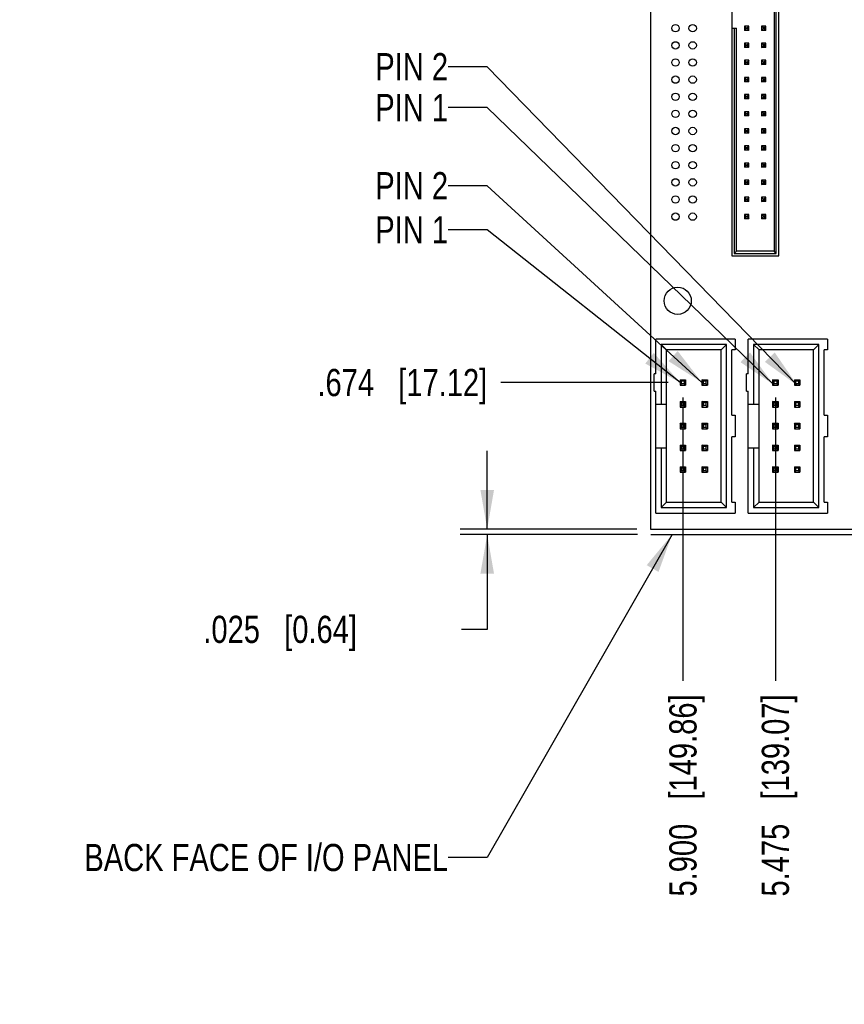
# Model space of a CAD drawing. Header units: inches. Extents: x -4.5 to 34, y 0 to 22.
# Tile 11 of 41: x 7.1 to 10.9, y 10 to 14.5. Entities that reach past the tile are written whole.
import ezdxf

# ---------------------------------------------------------------- set-up
doc = ezdxf.new("R2010")
doc.units = ezdxf.units.IN
doc.header["$LTSCALE"] = 1.87
doc.header["$MEASUREMENT"] = 0
doc.layers.get('0').update_dxf_attribs({"linetype": 'CONTINUOUS'})
doc.layers.add('DETAIL', color=7, linetype='CONTINUOUS')
doc.layers.add('DIMENSIONS', color=7, linetype='CONTINUOUS')
doc.styles.get("Standard").update_dxf_attribs({"font": 'txt', "width": 0.8})
doc.dimstyles.new('DIMSTYLE_1', dxfattribs={"dimtxt": 0.125, "dimasz": 0.18, "dimexe": 0.125, "dimexo": 0.0625, "dimgap": 0.0625, "dimtad": 0, "dimtih": 1, "dimtoh": 1, "dimdec": 3, "dimzin": 4, "dimdsep": 46, "dimtxsty": 'STANDARD', "dimblk": '_FILLED', "dimblk1": '_FILLED', "dimblk2": '_FILLED', "dimcen": 0.09, "dimadec": 0, "dimazin": 0, "dimtp": 0.01, "dimtm": 0.01, "dimtfac": 1, "dimtdec": 3, "dimtofl": 0, "dimtmove": 0, "dimatfit": 3, "dimldrblk": '_FILLED', "dimfxl": 1, "dimtolj": 1, "dimtzin": 4, "dimarcsym": 0})
doc.dimstyles.new('DIMSTYLE_2', dxfattribs={"dimtxt": 0.125, "dimasz": 0.18, "dimexe": 0.125, "dimexo": 0.0625, "dimgap": 0.09, "dimtad": 0, "dimtih": 1, "dimtoh": 1, "dimdec": 3, "dimzin": 4, "dimdsep": 46, "dimtxsty": 'STANDARD', "dimblk": '_FILLED', "dimblk1": '_FILLED', "dimblk2": '_FILLED', "dimcen": 0.09, "dimadec": 0, "dimazin": 0, "dimtp": 0.01, "dimtm": 0.01, "dimtfac": 1, "dimtdec": 3, "dimtofl": 0, "dimtmove": 0, "dimatfit": 3, "dimldrblk": '_FILLED', "dimfxl": 1, "dimtolj": 1, "dimtzin": 4, "dimarcsym": 0})
doc.dimstyles.get("Standard").update_dxf_attribs({"dimtxt": 0.125, "dimasz": 0.18, "dimexe": 0.125, "dimexo": 0.0625, "dimgap": 0.09, "dimtad": 0, "dimtih": 1, "dimtoh": 1, "dimdec": 3, "dimzin": 4, "dimdsep": 46, "dimtxsty": 'STANDARD', "dimblk": '_FILLED', "dimblk1": '_FILLED', "dimblk2": '_FILLED', "dimcen": 0.09, "dimadec": 0, "dimazin": 0, "dimtol": 1, "dimtp": 0.01, "dimtm": 0.01, "dimtfac": 1, "dimtdec": 3, "dimtofl": 0, "dimtmove": 0, "dimatfit": 3, "dimldrblk": '_FILLED', "dimfxl": 1, "dimtolj": 1, "dimtzin": 4, "dimarcsym": 0})

# ---------------------------------------------------------------- blocks, each defined once
blk = doc.blocks.new('_FILLED')
at = {"color": 0, "linetype": 'BYBLOCK'}
blk.add_solid([(0, 0), (-1, 0.174), (-1, -0.174)], dxfattribs=at)
blk = doc.blocks.new('*D0')
at = {"layer": 'DIMENSIONS', "color": 2, "linetype": 'CONTINUOUS'}
for p, q in [((9.2678, 12.165), (9.2678, 12.525)), ((9.9553, 12.165), (9.1428, 12.165)), ((9.9581, 12.1398), (9.1428, 12.1398)), ((9.2678, 12.1398), (9.2678, 11.7039)), ((9.2678, 11.7039), (9.1503, 11.7039))]:
    blk.add_line(p, q, dxfattribs=at)
at = {"layer": 'DIMENSIONS', "color": 2, "linetype": 'CONTINUOUS', "xscale": 0.18, "yscale": 0.18, "zscale": 0.18}
for p, rotation in [((9.2678, 12.165), 270), ((9.2678, 12.1398), 90)]:
    blk.add_blockref('_FILLED', p, dxfattribs=dict(at, rotation=rotation))
at = {"layer": 'DIMENSIONS', "color": 2, "linetype": 'CONTINUOUS', "insert": (7.9628, 11.7664), "char_height": 0.125, "width": 1.125, "attachment_point": 1, "line_spacing_factor": 0.9}
blk.add_mtext('.025{\\Ftxt.shx;\\W1.000000;\\H0.125000; }[0.64]', dxfattribs=at)
blk = doc.blocks.new('*D6')
at = {"layer": 'DIMENSIONS', "color": 2, "linetype": 'CONTINUOUS'}
blk.add_line((10.3961, 15.4919), (9.3303, 15.4919), dxfattribs=at)
at = {"layer": 'DIMENSIONS', "color": 2, "linetype": 'CONTINUOUS', "insert": (9.2678, 15.5544), "char_height": 0.125, "width": 1.225, "attachment_point": 3, "line_spacing_factor": 0.9}
blk.add_mtext('3.327{\\Ftxt.shx;\\W1.000000;\\H0.125000; }[84.5]', dxfattribs=at)
blk = doc.blocks.new('*D10')
at = {"layer": 'DIMENSIONS', "color": 2, "linetype": 'CONTINUOUS'}
blk.add_line((10.5926, 12.7703), (10.5926, 11.4672), dxfattribs=at)
at = {"layer": 'DIMENSIONS', "color": 2, "linetype": 'CONTINUOUS', "insert": (10.5301, 11.4047), "char_height": 0.125, "width": 1.425, "attachment_point": 3, "rotation": 90, "line_spacing_factor": 0.9}
blk.add_mtext('5.475{\\Ftxt.shx;\\W1.000000;\\H0.125000; }[139.07]', dxfattribs=at)
blk = doc.blocks.new('*D11')
at = {"layer": 'DIMENSIONS', "color": 2, "linetype": 'CONTINUOUS'}
blk.add_line((10.1676, 12.7703), (10.1676, 11.4672), dxfattribs=at)
at = {"layer": 'DIMENSIONS', "color": 2, "linetype": 'CONTINUOUS', "insert": (10.1051, 11.4047), "char_height": 0.125, "width": 1.425, "attachment_point": 3, "rotation": 90, "line_spacing_factor": 0.9}
blk.add_mtext('5.900{\\Ftxt.shx;\\W1.000000;\\H0.125000; }[149.86]', dxfattribs=at)
blk = doc.blocks.new('*D13')
at = {"layer": 'DIMENSIONS', "color": 2, "linetype": 'CONTINUOUS'}
blk.add_line((10.0991, 12.8388), (9.3303, 12.8388), dxfattribs=at)
at = {"layer": 'DIMENSIONS', "color": 2, "linetype": 'CONTINUOUS', "insert": (9.2678, 12.9013), "char_height": 0.125, "width": 1.225, "attachment_point": 3, "line_spacing_factor": 0.9}
blk.add_mtext('.674{\\Ftxt.shx;\\W1.000000;\\H0.125000; }[17.12]', dxfattribs=at)

msp = doc.modelspace()

# ---------------------------------------------------------------- linework, layer by layer
at = {"color": 7, "linetype": 'CONTINUOUS'}
for p, q in [((10.0178, 16.215), (10.0178, 12.165)), ((10.3917, 15.673), (10.3917, 13.421)), ((10.6082, 13.421), (10.6082, 15.673)), ((10.5866, 15.6513), (10.5866, 13.4426)), ((10.5964, 13.4328), (10.5964, 15.6611)), ((10.3917, 14.4682), (10.4134, 14.4682)), ((10.4035, 14.4682), (10.4035, 13.4328)), ((10.4134, 13.4426), (10.4134, 14.4682)), ((10.4508, 14.4781), (10.4508, 14.4584)), ((10.4704, 14.4781), (10.4508, 14.4781)), ((10.4508, 14.4781), (10.4586, 14.4702)), ((10.4586, 14.4663), (10.4508, 14.4584)), ((10.4704, 14.4584), (10.4508, 14.4584)), ((10.4586, 14.4663), (10.4586, 14.4702)), ((10.4586, 14.4702), (10.4626, 14.4702)), ((10.4626, 14.4663), (10.4586, 14.4663)), ((10.4704, 14.4781), (10.4626, 14.4702)), ((10.4626, 14.4702), (10.4626, 14.4663)), ((10.4626, 14.4663), (10.4704, 14.4584)), ((10.4704, 14.4584), (10.4704, 14.4781)), ((10.5295, 14.4781), (10.5295, 14.4584)), ((10.5492, 14.4781), (10.5295, 14.4781)), ((10.5374, 14.4702), (10.5295, 14.4781)), ((10.5295, 14.4584), (10.5374, 14.4663)), ((10.5492, 14.4584), (10.5295, 14.4584)), ((10.5374, 14.4663), (10.5374, 14.4702)), ((10.5374, 14.4702), (10.5413, 14.4702)), ((10.5413, 14.4663), (10.5374, 14.4663)), ((10.5413, 14.4702), (10.5492, 14.4781)), ((10.5413, 14.4702), (10.5413, 14.4663)), ((10.5492, 14.4584), (10.5413, 14.4663)), ((10.5492, 14.4584), (10.5492, 14.4781)), ((10.4508, 14.3993), (10.4508, 14.3796)), ((10.4704, 14.3993), (10.4508, 14.3993)), ((10.4508, 14.3993), (10.4586, 14.3915)), ((10.4704, 14.3993), (10.4626, 14.3915)), ((10.4704, 14.3796), (10.4704, 14.3993)), ((10.5295, 14.3993), (10.5295, 14.3796)), ((10.5492, 14.3993), (10.5295, 14.3993)), ((10.5374, 14.3915), (10.5295, 14.3993)), ((10.5413, 14.3915), (10.5492, 14.3993)), ((10.5492, 14.3796), (10.5492, 14.3993)), ((10.4586, 14.3875), (10.4508, 14.3796)), ((10.4704, 14.3796), (10.4508, 14.3796)), ((10.4586, 14.3875), (10.4586, 14.3915)), ((10.4586, 14.3915), (10.4626, 14.3915)), ((10.4626, 14.3875), (10.4586, 14.3875)), ((10.4626, 14.3915), (10.4626, 14.3875)), ((10.4626, 14.3875), (10.4704, 14.3796)), ((10.5295, 14.3796), (10.5374, 14.3875)), ((10.5492, 14.3796), (10.5295, 14.3796)), ((10.5374, 14.3875), (10.5374, 14.3915)), ((10.5374, 14.3915), (10.5413, 14.3915)), ((10.5413, 14.3875), (10.5374, 14.3875)), ((10.5413, 14.3915), (10.5413, 14.3875)), ((10.5492, 14.3796), (10.5413, 14.3875)), ((10.4508, 14.3206), (10.4508, 14.3009)), ((10.4704, 14.3206), (10.4508, 14.3206)), ((10.4508, 14.3206), (10.4586, 14.3127)), ((10.4586, 14.3088), (10.4508, 14.3009)), ((10.4586, 14.3088), (10.4586, 14.3127)), ((10.4586, 14.3127), (10.4626, 14.3127)), ((10.4626, 14.3088), (10.4586, 14.3088)), ((10.4704, 14.3206), (10.4626, 14.3127)), ((10.4626, 14.3127), (10.4626, 14.3088)), ((10.4626, 14.3088), (10.4704, 14.3009)), ((10.4704, 14.3009), (10.4704, 14.3206)), ((10.5295, 14.3206), (10.5295, 14.3009)), ((10.5492, 14.3206), (10.5295, 14.3206)), ((10.5374, 14.3127), (10.5295, 14.3206)), ((10.5295, 14.3009), (10.5374, 14.3088)), ((10.5374, 14.3088), (10.5374, 14.3127)), ((10.5374, 14.3127), (10.5413, 14.3127)), ((10.5413, 14.3088), (10.5374, 14.3088)), ((10.5413, 14.3127), (10.5492, 14.3206)), ((10.5413, 14.3127), (10.5413, 14.3088)), ((10.5492, 14.3009), (10.5413, 14.3088)), ((10.5492, 14.3009), (10.5492, 14.3206)), ((10.4704, 14.3009), (10.4508, 14.3009)), ((10.5492, 14.3009), (10.5295, 14.3009)), ((10.4508, 14.2419), (10.4508, 14.2222)), ((10.4704, 14.2419), (10.4508, 14.2419)), ((10.4508, 14.2419), (10.4586, 14.234)), ((10.4586, 14.23), (10.4508, 14.2222)), ((10.4704, 14.2222), (10.4508, 14.2222)), ((10.4586, 14.23), (10.4586, 14.234)), ((10.4586, 14.234), (10.4626, 14.234)), ((10.4626, 14.23), (10.4586, 14.23)), ((10.4704, 14.2419), (10.4626, 14.234)), ((10.4626, 14.234), (10.4626, 14.23)), ((10.4626, 14.23), (10.4704, 14.2222)), ((10.4704, 14.2222), (10.4704, 14.2419)), ((10.5295, 14.2419), (10.5295, 14.2222)), ((10.5492, 14.2419), (10.5295, 14.2419)), ((10.5374, 14.234), (10.5295, 14.2419)), ((10.5295, 14.2222), (10.5374, 14.23)), ((10.5492, 14.2222), (10.5295, 14.2222)), ((10.5374, 14.23), (10.5374, 14.234)), ((10.5374, 14.234), (10.5413, 14.234)), ((10.5413, 14.23), (10.5374, 14.23)), ((10.5413, 14.234), (10.5492, 14.2419)), ((10.5413, 14.234), (10.5413, 14.23)), ((10.5492, 14.2222), (10.5413, 14.23)), ((10.5492, 14.2222), (10.5492, 14.2419)), ((10.4508, 14.1631), (10.4508, 14.1434)), ((10.4704, 14.1631), (10.4508, 14.1631)), ((10.4508, 14.1631), (10.4586, 14.1552)), ((10.4586, 14.1513), (10.4508, 14.1434)), ((10.4704, 14.1434), (10.4508, 14.1434)), ((10.4586, 14.1513), (10.4586, 14.1552)), ((10.4586, 14.1552), (10.4626, 14.1552)), ((10.4626, 14.1513), (10.4586, 14.1513)), ((10.4704, 14.1631), (10.4626, 14.1552)), ((10.4626, 14.1552), (10.4626, 14.1513)), ((10.4626, 14.1513), (10.4704, 14.1434)), ((10.4704, 14.1434), (10.4704, 14.1631)), ((10.5295, 14.1631), (10.5295, 14.1434)), ((10.5492, 14.1631), (10.5295, 14.1631)), ((10.5374, 14.1552), (10.5295, 14.1631)), ((10.5295, 14.1434), (10.5374, 14.1513)), ((10.5492, 14.1434), (10.5295, 14.1434)), ((10.5374, 14.1513), (10.5374, 14.1552)), ((10.5374, 14.1552), (10.5413, 14.1552)), ((10.5413, 14.1513), (10.5374, 14.1513)), ((10.5413, 14.1552), (10.5492, 14.1631)), ((10.5413, 14.1552), (10.5413, 14.1513)), ((10.5492, 14.1434), (10.5413, 14.1513)), ((10.5492, 14.1434), (10.5492, 14.1631)), ((10.4508, 14.0844), (10.4508, 14.0647)), ((10.4704, 14.0844), (10.4508, 14.0844)), ((10.4508, 14.0844), (10.4586, 14.0765)), ((10.4704, 14.0844), (10.4626, 14.0765)), ((10.4704, 14.0647), (10.4704, 14.0844)), ((10.5295, 14.0844), (10.5295, 14.0647)), ((10.5492, 14.0844), (10.5295, 14.0844)), ((10.5374, 14.0765), (10.5295, 14.0844)), ((10.5413, 14.0765), (10.5492, 14.0844)), ((10.5492, 14.0647), (10.5492, 14.0844)), ((10.4586, 14.0726), (10.4508, 14.0647)), ((10.4704, 14.0647), (10.4508, 14.0647)), ((10.4586, 14.0726), (10.4586, 14.0765)), ((10.4586, 14.0765), (10.4626, 14.0765)), ((10.4626, 14.0726), (10.4586, 14.0726)), ((10.4626, 14.0765), (10.4626, 14.0726)), ((10.4626, 14.0726), (10.4704, 14.0647)), ((10.5295, 14.0647), (10.5374, 14.0726)), ((10.5492, 14.0647), (10.5295, 14.0647)), ((10.5374, 14.0726), (10.5374, 14.0765)), ((10.5374, 14.0765), (10.5413, 14.0765)), ((10.5413, 14.0726), (10.5374, 14.0726)), ((10.5413, 14.0765), (10.5413, 14.0726)), ((10.5492, 14.0647), (10.5413, 14.0726)), ((10.4508, 14.0056), (10.4508, 13.9859)), ((10.4704, 14.0056), (10.4508, 14.0056)), ((10.4508, 14.0056), (10.4586, 13.9978)), ((10.4586, 13.9938), (10.4508, 13.9859)), ((10.4586, 13.9938), (10.4586, 13.9978)), ((10.4586, 13.9978), (10.4626, 13.9978)), ((10.4626, 13.9938), (10.4586, 13.9938)), ((10.4704, 14.0056), (10.4626, 13.9978)), ((10.4626, 13.9978), (10.4626, 13.9938)), ((10.4626, 13.9938), (10.4704, 13.9859)), ((10.4704, 13.9859), (10.4704, 14.0056)), ((10.5295, 14.0056), (10.5295, 13.9859)), ((10.5492, 14.0056), (10.5295, 14.0056)), ((10.5374, 13.9978), (10.5295, 14.0056)), ((10.5295, 13.9859), (10.5374, 13.9938)), ((10.5374, 13.9938), (10.5374, 13.9978)), ((10.5374, 13.9978), (10.5413, 13.9978)), ((10.5413, 13.9938), (10.5374, 13.9938)), ((10.5413, 13.9978), (10.5492, 14.0056)), ((10.5413, 13.9978), (10.5413, 13.9938)), ((10.5492, 13.9859), (10.5413, 13.9938)), ((10.5492, 13.9859), (10.5492, 14.0056)), ((10.4704, 13.9859), (10.4508, 13.9859)), ((10.5492, 13.9859), (10.5295, 13.9859)), ((10.4508, 13.9269), (10.4508, 13.9072)), ((10.4704, 13.9269), (10.4508, 13.9269)), ((10.4508, 13.9269), (10.4586, 13.919)), ((10.4586, 13.9151), (10.4508, 13.9072)), ((10.4704, 13.9072), (10.4508, 13.9072)), ((10.4586, 13.9151), (10.4586, 13.919)), ((10.4586, 13.919), (10.4626, 13.919)), ((10.4626, 13.9151), (10.4586, 13.9151)), ((10.4704, 13.9269), (10.4626, 13.919)), ((10.4626, 13.919), (10.4626, 13.9151)), ((10.4626, 13.9151), (10.4704, 13.9072)), ((10.4704, 13.9072), (10.4704, 13.9269)), ((10.5295, 13.9269), (10.5295, 13.9072)), ((10.5492, 13.9269), (10.5295, 13.9269)), ((10.5374, 13.919), (10.5295, 13.9269)), ((10.5295, 13.9072), (10.5374, 13.9151)), ((10.5492, 13.9072), (10.5295, 13.9072)), ((10.5374, 13.9151), (10.5374, 13.919)), ((10.5374, 13.919), (10.5413, 13.919)), ((10.5413, 13.9151), (10.5374, 13.9151)), ((10.5413, 13.919), (10.5492, 13.9269)), ((10.5413, 13.919), (10.5413, 13.9151)), ((10.5492, 13.9072), (10.5413, 13.9151)), ((10.5492, 13.9072), (10.5492, 13.9269)), ((10.4508, 13.8482), (10.4508, 13.8285)), ((10.4704, 13.8482), (10.4508, 13.8482)), ((10.4508, 13.8482), (10.4586, 13.8403)), ((10.4586, 13.8363), (10.4508, 13.8285)), ((10.4704, 13.8285), (10.4508, 13.8285)), ((10.4586, 13.8363), (10.4586, 13.8403)), ((10.4586, 13.8403), (10.4626, 13.8403)), ((10.4626, 13.8363), (10.4586, 13.8363)), ((10.4704, 13.8482), (10.4626, 13.8403)), ((10.4626, 13.8403), (10.4626, 13.8363)), ((10.4626, 13.8363), (10.4704, 13.8285)), ((10.4704, 13.8285), (10.4704, 13.8482)), ((10.5295, 13.8482), (10.5295, 13.8285)), ((10.5492, 13.8482), (10.5295, 13.8482)), ((10.5374, 13.8403), (10.5295, 13.8482)), ((10.5295, 13.8285), (10.5374, 13.8363)), ((10.5492, 13.8285), (10.5295, 13.8285)), ((10.5374, 13.8363), (10.5374, 13.8403)), ((10.5374, 13.8403), (10.5413, 13.8403)), ((10.5413, 13.8363), (10.5374, 13.8363)), ((10.5413, 13.8403), (10.5492, 13.8482)), ((10.5413, 13.8403), (10.5413, 13.8363)), ((10.5492, 13.8285), (10.5413, 13.8363)), ((10.5492, 13.8285), (10.5492, 13.8482)), ((10.4508, 13.7694), (10.4508, 13.7497)), ((10.4704, 13.7694), (10.4508, 13.7694)), ((10.4508, 13.7694), (10.4586, 13.7615)), ((10.4704, 13.7694), (10.4626, 13.7615)), ((10.4704, 13.7497), (10.4704, 13.7694)), ((10.5295, 13.7694), (10.5295, 13.7497)), ((10.5492, 13.7694), (10.5295, 13.7694)), ((10.5374, 13.7615), (10.5295, 13.7694)), ((10.5413, 13.7615), (10.5492, 13.7694)), ((10.5492, 13.7497), (10.5492, 13.7694)), ((10.4586, 13.7576), (10.4508, 13.7497)), ((10.4704, 13.7497), (10.4508, 13.7497)), ((10.4586, 13.7576), (10.4586, 13.7615)), ((10.4586, 13.7615), (10.4626, 13.7615)), ((10.4626, 13.7576), (10.4586, 13.7576)), ((10.4626, 13.7615), (10.4626, 13.7576)), ((10.4626, 13.7576), (10.4704, 13.7497)), ((10.5295, 13.7497), (10.5374, 13.7576)), ((10.5492, 13.7497), (10.5295, 13.7497)), ((10.5374, 13.7576), (10.5374, 13.7615)), ((10.5374, 13.7615), (10.5413, 13.7615)), ((10.5413, 13.7576), (10.5374, 13.7576)), ((10.5413, 13.7615), (10.5413, 13.7576)), ((10.5492, 13.7497), (10.5413, 13.7576)), ((10.4508, 13.6907), (10.4508, 13.671)), ((10.4704, 13.6907), (10.4508, 13.6907)), ((10.4508, 13.6907), (10.4586, 13.6828)), ((10.4586, 13.6789), (10.4508, 13.671)), ((10.4586, 13.6789), (10.4586, 13.6828)), ((10.4586, 13.6828), (10.4626, 13.6828)), ((10.4626, 13.6789), (10.4586, 13.6789)), ((10.4704, 13.6907), (10.4626, 13.6828)), ((10.4626, 13.6828), (10.4626, 13.6789)), ((10.4626, 13.6789), (10.4704, 13.671)), ((10.4704, 13.671), (10.4704, 13.6907)), ((10.5295, 13.6907), (10.5295, 13.671)), ((10.5492, 13.6907), (10.5295, 13.6907)), ((10.5374, 13.6828), (10.5295, 13.6907)), ((10.5295, 13.671), (10.5374, 13.6789)), ((10.5374, 13.6789), (10.5374, 13.6828)), ((10.5374, 13.6828), (10.5413, 13.6828)), ((10.5413, 13.6789), (10.5374, 13.6789)), ((10.5413, 13.6828), (10.5492, 13.6907)), ((10.5413, 13.6828), (10.5413, 13.6789)), ((10.5492, 13.671), (10.5413, 13.6789)), ((10.5492, 13.671), (10.5492, 13.6907)), ((10.4704, 13.671), (10.4508, 13.671)), ((10.5492, 13.671), (10.5295, 13.671)), ((10.4508, 13.6119), (10.4508, 13.5922)), ((10.4704, 13.6119), (10.4508, 13.6119)), ((10.4508, 13.6119), (10.4586, 13.6041)), ((10.4586, 13.6001), (10.4508, 13.5922)), ((10.4704, 13.5922), (10.4508, 13.5922)), ((10.4586, 13.6001), (10.4586, 13.6041)), ((10.4586, 13.6041), (10.4626, 13.6041)), ((10.4626, 13.6001), (10.4586, 13.6001)), ((10.4704, 13.6119), (10.4626, 13.6041)), ((10.4626, 13.6041), (10.4626, 13.6001)), ((10.4626, 13.6001), (10.4704, 13.5922)), ((10.4704, 13.5922), (10.4704, 13.6119)), ((10.5295, 13.6119), (10.5295, 13.5922)), ((10.5492, 13.6119), (10.5295, 13.6119)), ((10.5374, 13.6041), (10.5295, 13.6119)), ((10.5295, 13.5922), (10.5374, 13.6001)), ((10.5492, 13.5922), (10.5295, 13.5922)), ((10.5374, 13.6001), (10.5374, 13.6041)), ((10.5374, 13.6041), (10.5413, 13.6041)), ((10.5413, 13.6001), (10.5374, 13.6001)), ((10.5413, 13.6041), (10.5492, 13.6119)), ((10.5413, 13.6041), (10.5413, 13.6001)), ((10.5492, 13.5922), (10.5413, 13.6001)), ((10.5492, 13.5922), (10.5492, 13.6119)), ((10.3917, 13.421), (10.6082, 13.421)), ((10.4134, 13.4426), (10.4035, 13.4328)), ((10.4035, 13.4328), (10.5964, 13.4328)), ((10.5866, 13.4426), (10.4134, 13.4426)), ((10.5964, 13.4328), (10.5866, 13.4426)), ((10.0426, 12.8788), (10.0426, 13.0388)), ((10.4076, 13.0388), (10.0426, 13.0388)), ((10.0676, 13.0138), (10.0676, 12.7388)), ((10.0676, 13.0138), (10.0926, 12.9888)), ((10.3676, 13.0138), (10.0676, 13.0138)), ((10.3426, 12.9888), (10.3676, 13.0138)), ((10.3676, 12.2638), (10.3676, 13.0138)), ((10.4076, 13.0388), (10.4076, 12.9888)), ((10.4676, 12.8788), (10.4676, 13.0388)), ((10.8326, 13.0388), (10.4676, 13.0388)), ((10.4926, 13.0138), (10.4926, 12.7388)), ((10.4926, 13.0138), (10.5176, 12.9888)), ((10.7926, 13.0138), (10.4926, 13.0138)), ((10.7676, 12.9888), (10.7926, 13.0138)), ((10.7926, 12.2638), (10.7926, 13.0138)), ((10.8326, 13.0388), (10.8326, 12.9888)), ((10.0926, 12.2888), (10.0926, 12.9888)), ((10.3426, 12.9888), (10.0926, 12.9888)), ((10.3426, 12.2888), (10.3426, 12.9888)), ((10.3926, 12.6888), (10.3926, 12.9888)), ((10.4076, 12.9888), (10.3926, 12.9888)), ((10.5176, 12.2888), (10.5176, 12.9888)), ((10.7676, 12.9888), (10.5176, 12.9888)), ((10.7676, 12.2888), (10.7676, 12.9888)), ((10.8176, 12.6888), (10.8176, 12.9888)), ((10.8326, 12.9888), (10.8176, 12.9888)), ((10.0346, 12.7988), (10.0346, 12.8788)), ((10.0426, 12.8788), (10.0346, 12.8788)), ((10.4596, 12.7988), (10.4596, 12.8788)), ((10.4676, 12.8788), (10.4596, 12.8788)), ((10.1616, 12.8448), (10.1551, 12.8513)), ((10.1551, 12.8513), (10.1551, 12.8263)), ((10.1551, 12.8513), (10.1801, 12.8513)), ((10.1616, 12.8328), (10.1551, 12.8263)), ((10.1551, 12.8263), (10.1801, 12.8263)), ((10.1616, 12.8328), (10.1616, 12.8448)), ((10.1736, 12.8448), (10.1616, 12.8448)), ((10.1736, 12.8328), (10.1616, 12.8328)), ((10.1736, 12.8448), (10.1801, 12.8513)), ((10.1736, 12.8448), (10.1736, 12.8328)), ((10.1801, 12.8263), (10.1736, 12.8328)), ((10.1801, 12.8513), (10.1801, 12.8263)), ((10.2551, 12.8513), (10.2551, 12.8263)), ((10.2616, 12.8448), (10.2551, 12.8513)), ((10.2551, 12.8513), (10.2801, 12.8513)), ((10.2616, 12.8328), (10.2551, 12.8263)), ((10.2551, 12.8263), (10.2801, 12.8263)), ((10.2616, 12.8328), (10.2616, 12.8448)), ((10.2736, 12.8448), (10.2616, 12.8448)), ((10.2736, 12.8328), (10.2616, 12.8328)), ((10.2736, 12.8448), (10.2801, 12.8513)), ((10.2736, 12.8448), (10.2736, 12.8328)), ((10.2801, 12.8263), (10.2736, 12.8328)), ((10.2801, 12.8513), (10.2801, 12.8263)), ((10.5801, 12.8513), (10.5801, 12.8263)), ((10.5866, 12.8448), (10.5801, 12.8513)), ((10.5801, 12.8513), (10.6051, 12.8513)), ((10.5866, 12.8328), (10.5801, 12.8263)), ((10.5801, 12.8263), (10.6051, 12.8263)), ((10.5866, 12.8328), (10.5866, 12.8448)), ((10.5986, 12.8448), (10.5866, 12.8448)), ((10.5986, 12.8328), (10.5866, 12.8328)), ((10.5986, 12.8448), (10.6051, 12.8513)), ((10.5986, 12.8448), (10.5986, 12.8328)), ((10.6051, 12.8263), (10.5986, 12.8328)), ((10.6051, 12.8513), (10.6051, 12.8263)), ((10.6866, 12.8448), (10.6801, 12.8513)), ((10.6801, 12.8513), (10.6801, 12.8263)), ((10.6801, 12.8513), (10.7051, 12.8513)), ((10.6866, 12.8328), (10.6801, 12.8263)), ((10.6801, 12.8263), (10.7051, 12.8263)), ((10.6866, 12.8328), (10.6866, 12.8448)), ((10.6986, 12.8448), (10.6866, 12.8448)), ((10.6986, 12.8328), (10.6866, 12.8328)), ((10.6986, 12.8448), (10.7051, 12.8513)), ((10.6986, 12.8448), (10.6986, 12.8328)), ((10.7051, 12.8263), (10.6986, 12.8328)), ((10.7051, 12.8513), (10.7051, 12.8263)), ((10.0346, 12.7988), (10.0426, 12.7988)), ((10.0426, 12.2388), (10.0426, 12.7988)), ((10.4596, 12.7988), (10.4676, 12.7988)), ((10.4676, 12.2388), (10.4676, 12.7988)), ((10.0426, 12.7388), (10.0926, 12.7388)), ((10.1616, 12.7448), (10.1551, 12.7513)), ((10.1551, 12.7513), (10.1551, 12.7263)), ((10.1551, 12.7513), (10.1801, 12.7513)), ((10.1616, 12.7328), (10.1551, 12.7263)), ((10.1551, 12.7263), (10.1801, 12.7263)), ((10.1616, 12.7328), (10.1616, 12.7448)), ((10.1736, 12.7448), (10.1616, 12.7448)), ((10.1736, 12.7328), (10.1616, 12.7328)), ((10.1736, 12.7448), (10.1801, 12.7513)), ((10.1736, 12.7448), (10.1736, 12.7328)), ((10.1801, 12.7263), (10.1736, 12.7328)), ((10.1801, 12.7513), (10.1801, 12.7263)), ((10.2616, 12.7448), (10.2551, 12.7513)), ((10.2551, 12.7513), (10.2551, 12.7263)), ((10.2551, 12.7513), (10.2801, 12.7513)), ((10.2616, 12.7328), (10.2551, 12.7263)), ((10.2551, 12.7263), (10.2801, 12.7263)), ((10.2616, 12.7328), (10.2616, 12.7448)), ((10.2736, 12.7448), (10.2616, 12.7448)), ((10.2736, 12.7328), (10.2616, 12.7328)), ((10.2736, 12.7448), (10.2801, 12.7513)), ((10.2736, 12.7448), (10.2736, 12.7328)), ((10.2801, 12.7263), (10.2736, 12.7328)), ((10.2801, 12.7513), (10.2801, 12.7263)), ((10.4676, 12.7388), (10.5176, 12.7388)), ((10.5866, 12.7448), (10.5801, 12.7513)), ((10.5801, 12.7513), (10.5801, 12.7263)), ((10.5801, 12.7513), (10.6051, 12.7513)), ((10.5866, 12.7328), (10.5801, 12.7263)), ((10.5801, 12.7263), (10.6051, 12.7263)), ((10.5866, 12.7328), (10.5866, 12.7448)), ((10.5986, 12.7448), (10.5866, 12.7448)), ((10.5986, 12.7328), (10.5866, 12.7328)), ((10.5986, 12.7448), (10.6051, 12.7513)), ((10.5986, 12.7448), (10.5986, 12.7328)), ((10.6051, 12.7263), (10.5986, 12.7328)), ((10.6051, 12.7513), (10.6051, 12.7263)), ((10.6866, 12.7448), (10.6801, 12.7513)), ((10.6801, 12.7513), (10.6801, 12.7263)), ((10.6801, 12.7513), (10.7051, 12.7513)), ((10.6866, 12.7328), (10.6801, 12.7263)), ((10.6801, 12.7263), (10.7051, 12.7263)), ((10.6866, 12.7328), (10.6866, 12.7448)), ((10.6986, 12.7448), (10.6866, 12.7448)), ((10.6986, 12.7328), (10.6866, 12.7328)), ((10.6986, 12.7448), (10.7051, 12.7513)), ((10.6986, 12.7448), (10.6986, 12.7328)), ((10.7051, 12.7263), (10.6986, 12.7328)), ((10.7051, 12.7513), (10.7051, 12.7263)), ((10.3926, 12.6888), (10.4076, 12.6888)), ((10.4076, 12.6888), (10.4076, 12.5888)), ((10.8176, 12.6888), (10.8326, 12.6888)), ((10.8326, 12.6888), (10.8326, 12.5888)), ((10.1616, 12.6448), (10.1551, 12.6513)), ((10.1551, 12.6513), (10.1551, 12.6263)), ((10.1551, 12.6513), (10.1801, 12.6513)), ((10.1616, 12.6328), (10.1551, 12.6263)), ((10.1616, 12.6328), (10.1616, 12.6448)), ((10.1736, 12.6448), (10.1616, 12.6448)), ((10.1736, 12.6328), (10.1616, 12.6328)), ((10.1736, 12.6448), (10.1801, 12.6513)), ((10.1736, 12.6448), (10.1736, 12.6328)), ((10.1801, 12.6263), (10.1736, 12.6328)), ((10.1801, 12.6513), (10.1801, 12.6263)), ((10.2616, 12.6448), (10.2551, 12.6513)), ((10.2551, 12.6513), (10.2551, 12.6263)), ((10.2551, 12.6513), (10.2801, 12.6513)), ((10.2616, 12.6328), (10.2551, 12.6263)), ((10.2616, 12.6328), (10.2616, 12.6448)), ((10.2736, 12.6448), (10.2616, 12.6448)), ((10.2736, 12.6328), (10.2616, 12.6328)), ((10.2736, 12.6448), (10.2801, 12.6513)), ((10.2736, 12.6448), (10.2736, 12.6328)), ((10.2801, 12.6263), (10.2736, 12.6328)), ((10.2801, 12.6513), (10.2801, 12.6263)), ((10.5866, 12.6448), (10.5801, 12.6513)), ((10.5801, 12.6513), (10.5801, 12.6263)), ((10.5801, 12.6513), (10.6051, 12.6513)), ((10.5866, 12.6328), (10.5801, 12.6263)), ((10.5866, 12.6328), (10.5866, 12.6448)), ((10.5986, 12.6448), (10.5866, 12.6448)), ((10.5986, 12.6328), (10.5866, 12.6328)), ((10.5986, 12.6448), (10.6051, 12.6513)), ((10.5986, 12.6448), (10.5986, 12.6328)), ((10.6051, 12.6263), (10.5986, 12.6328)), ((10.6051, 12.6513), (10.6051, 12.6263)), ((10.6866, 12.6448), (10.6801, 12.6513)), ((10.6801, 12.6513), (10.6801, 12.6263)), ((10.6801, 12.6513), (10.7051, 12.6513)), ((10.6866, 12.6328), (10.6801, 12.6263)), ((10.6866, 12.6328), (10.6866, 12.6448)), ((10.6986, 12.6448), (10.6866, 12.6448)), ((10.6986, 12.6328), (10.6866, 12.6328)), ((10.6986, 12.6448), (10.7051, 12.6513)), ((10.6986, 12.6448), (10.6986, 12.6328)), ((10.7051, 12.6263), (10.6986, 12.6328)), ((10.7051, 12.6513), (10.7051, 12.6263)), ((10.1551, 12.6263), (10.1801, 12.6263)), ((10.2551, 12.6263), (10.2801, 12.6263)), ((10.3926, 12.2888), (10.3926, 12.5888)), ((10.4076, 12.5888), (10.3926, 12.5888)), ((10.5801, 12.6263), (10.6051, 12.6263)), ((10.6801, 12.6263), (10.7051, 12.6263)), ((10.8176, 12.2888), (10.8176, 12.5888)), ((10.8326, 12.5888), (10.8176, 12.5888)), ((10.1616, 12.5448), (10.1551, 12.5513)), ((10.1551, 12.5513), (10.1551, 12.5263)), ((10.1551, 12.5513), (10.1801, 12.5513)), ((10.1616, 12.5328), (10.1616, 12.5448)), ((10.1736, 12.5448), (10.1616, 12.5448)), ((10.1736, 12.5448), (10.1801, 12.5513)), ((10.1736, 12.5448), (10.1736, 12.5328)), ((10.1801, 12.5513), (10.1801, 12.5263)), ((10.2616, 12.5448), (10.2551, 12.5513)), ((10.2551, 12.5513), (10.2551, 12.5263)), ((10.2551, 12.5513), (10.2801, 12.5513)), ((10.2616, 12.5328), (10.2616, 12.5448)), ((10.2736, 12.5448), (10.2616, 12.5448)), ((10.2736, 12.5448), (10.2801, 12.5513)), ((10.2736, 12.5448), (10.2736, 12.5328)), ((10.2801, 12.5513), (10.2801, 12.5263)), ((10.5866, 12.5448), (10.5801, 12.5513)), ((10.5801, 12.5513), (10.5801, 12.5263)), ((10.5801, 12.5513), (10.6051, 12.5513)), ((10.5866, 12.5328), (10.5866, 12.5448)), ((10.5986, 12.5448), (10.5866, 12.5448)), ((10.5986, 12.5448), (10.6051, 12.5513)), ((10.5986, 12.5448), (10.5986, 12.5328)), ((10.6051, 12.5513), (10.6051, 12.5263)), ((10.6866, 12.5448), (10.6801, 12.5513)), ((10.6801, 12.5513), (10.6801, 12.5263)), ((10.6801, 12.5513), (10.7051, 12.5513)), ((10.6866, 12.5328), (10.6866, 12.5448)), ((10.6986, 12.5448), (10.6866, 12.5448)), ((10.6986, 12.5448), (10.7051, 12.5513)), ((10.6986, 12.5448), (10.6986, 12.5328)), ((10.7051, 12.5513), (10.7051, 12.5263)), ((10.0426, 12.5388), (10.0926, 12.5388)), ((10.0676, 12.5388), (10.0676, 12.2638)), ((10.1616, 12.5328), (10.1551, 12.5263)), ((10.1551, 12.5263), (10.1801, 12.5263)), ((10.1736, 12.5328), (10.1616, 12.5328)), ((10.1801, 12.5263), (10.1736, 12.5328)), ((10.2616, 12.5328), (10.2551, 12.5263)), ((10.2551, 12.5263), (10.2801, 12.5263)), ((10.2736, 12.5328), (10.2616, 12.5328)), ((10.2801, 12.5263), (10.2736, 12.5328)), ((10.4676, 12.5388), (10.5176, 12.5388)), ((10.4926, 12.5388), (10.4926, 12.2638)), ((10.5866, 12.5328), (10.5801, 12.5263)), ((10.5801, 12.5263), (10.6051, 12.5263)), ((10.5986, 12.5328), (10.5866, 12.5328)), ((10.6051, 12.5263), (10.5986, 12.5328)), ((10.6866, 12.5328), (10.6801, 12.5263)), ((10.6801, 12.5263), (10.7051, 12.5263)), ((10.6986, 12.5328), (10.6866, 12.5328)), ((10.7051, 12.5263), (10.6986, 12.5328)), ((10.1616, 12.4448), (10.1551, 12.4513)), ((10.1551, 12.4513), (10.1551, 12.4263)), ((10.1551, 12.4513), (10.1801, 12.4513)), ((10.1736, 12.4448), (10.1801, 12.4513)), ((10.1801, 12.4513), (10.1801, 12.4263)), ((10.2616, 12.4448), (10.2551, 12.4513)), ((10.2551, 12.4513), (10.2551, 12.4263)), ((10.2551, 12.4513), (10.2801, 12.4513)), ((10.2736, 12.4448), (10.2801, 12.4513)), ((10.2801, 12.4513), (10.2801, 12.4263)), ((10.5866, 12.4448), (10.5801, 12.4513)), ((10.5801, 12.4513), (10.5801, 12.4263)), ((10.5801, 12.4513), (10.6051, 12.4513)), ((10.5986, 12.4448), (10.6051, 12.4513)), ((10.6051, 12.4513), (10.6051, 12.4263)), ((10.6866, 12.4448), (10.6801, 12.4513)), ((10.6801, 12.4513), (10.6801, 12.4263)), ((10.6801, 12.4513), (10.7051, 12.4513)), ((10.6986, 12.4448), (10.7051, 12.4513)), ((10.7051, 12.4513), (10.7051, 12.4263)), ((10.1616, 12.4328), (10.1551, 12.4263)), ((10.1551, 12.4263), (10.1801, 12.4263)), ((10.1616, 12.4328), (10.1616, 12.4448)), ((10.1736, 12.4448), (10.1616, 12.4448)), ((10.1736, 12.4328), (10.1616, 12.4328)), ((10.1736, 12.4448), (10.1736, 12.4328)), ((10.1801, 12.4263), (10.1736, 12.4328)), ((10.2616, 12.4328), (10.2551, 12.4263)), ((10.2551, 12.4263), (10.2801, 12.4263)), ((10.2616, 12.4328), (10.2616, 12.4448)), ((10.2736, 12.4448), (10.2616, 12.4448)), ((10.2736, 12.4328), (10.2616, 12.4328)), ((10.2736, 12.4448), (10.2736, 12.4328)), ((10.2801, 12.4263), (10.2736, 12.4328)), ((10.5866, 12.4328), (10.5801, 12.4263)), ((10.5801, 12.4263), (10.6051, 12.4263)), ((10.5866, 12.4328), (10.5866, 12.4448)), ((10.5986, 12.4448), (10.5866, 12.4448)), ((10.5986, 12.4328), (10.5866, 12.4328)), ((10.5986, 12.4448), (10.5986, 12.4328)), ((10.6051, 12.4263), (10.5986, 12.4328)), ((10.6866, 12.4328), (10.6801, 12.4263)), ((10.6801, 12.4263), (10.7051, 12.4263)), ((10.6866, 12.4328), (10.6866, 12.4448)), ((10.6986, 12.4448), (10.6866, 12.4448)), ((10.6986, 12.4328), (10.6866, 12.4328)), ((10.6986, 12.4448), (10.6986, 12.4328)), ((10.7051, 12.4263), (10.6986, 12.4328)), ((10.0926, 12.2888), (10.0676, 12.2638)), ((10.0926, 12.2888), (10.3426, 12.2888)), ((10.3426, 12.2888), (10.3676, 12.2638)), ((10.3926, 12.2888), (10.4076, 12.2888)), ((10.4076, 12.2888), (10.4076, 12.2388)), ((10.5176, 12.2888), (10.4926, 12.2638)), ((10.5176, 12.2888), (10.7676, 12.2888)), ((10.7676, 12.2888), (10.7926, 12.2638)), ((10.8176, 12.2888), (10.8326, 12.2888)), ((10.8326, 12.2888), (10.8326, 12.2388)), ((10.0426, 12.2388), (10.4076, 12.2388)), ((10.0676, 12.2638), (10.3676, 12.2638)), ((10.4676, 12.2388), (10.8326, 12.2388)), ((10.4926, 12.2638), (10.7926, 12.2638)), ((10.0178, 12.165), (12.3193, 12.165))]:
    msp.add_line(p, q, dxfattribs=at)
for centre, radius in [((10.1336, 14.468), 0.017), ((10.2123, 14.468), 0.017), ((10.1336, 14.3892), 0.017), ((10.2123, 14.3892), 0.017), ((10.1336, 14.3105), 0.017), ((10.2123, 14.3105), 0.017), ((10.1336, 14.2317), 0.017), ((10.2123, 14.2317), 0.017), ((10.1336, 14.153), 0.017), ((10.2123, 14.153), 0.017), ((10.1336, 14.0743), 0.017), ((10.2123, 14.0743), 0.017), ((10.1336, 13.9955), 0.017), ((10.2123, 13.9955), 0.017), ((10.1336, 13.9168), 0.017), ((10.2123, 13.9168), 0.017), ((10.1336, 13.838), 0.017), ((10.2123, 13.838), 0.017), ((10.1336, 13.7593), 0.017), ((10.2123, 13.7593), 0.017), ((10.1336, 13.6806), 0.017), ((10.2123, 13.6806), 0.017), ((10.1336, 13.6018), 0.017), ((10.2123, 13.6018), 0.017), ((10.1436, 13.2149), 0.0625)]:
    msp.add_circle(centre, radius, dxfattribs=at)
at = {"layer": 'DETAIL', "color": 8}
msp.add_line((10.0206, 12.1398), (16.0705, 12.1398), dxfattribs=at)

# ---------------------------------------------------------------- texts
at = {"layer": 'DETAIL', "color": 2, "linetype": 'CONTINUOUS', "char_height": 0.125, "attachment_point": 3, "line_spacing_factor": 0.9}
for s, insert, width in [('PIN 2', (9.0878, 14.3538), 0.5), ('PIN 1', (9.0878, 14.1657), 0.5), ('PIN 2', (9.0878, 13.8064), 0.5), ('PIN 1', (9.0878, 13.6036), 0.5), ('BACK FACE OF I/O PANEL', (9.0878, 10.7172), 2.2)]:
    msp.add_mtext(s, dxfattribs=dict(at, insert=insert, width=width))

# ---------------------------------------------------------------- dimensions: what is measured, and where the dimension line sits
at = {"layer": 'DIMENSIONS', "color": 2, "linetype": 'CONTINUOUS'}
for feature_location, offset, dtype, origin, picture, middle in [((10.3961, 15.4919), (-1.0659, 0), 0, (10.4586, 12.165), '*D6', (8.6553, 15.4919)), ((10.0991, 12.8388), (-0.7688, 0), 0, (10.1616, 12.165), '*D13', (8.6553, 12.8388)), ((10.1676, 12.7703), (0, -1.3032), 1, (16.0678, 12.8328), '*D11', (10.1676, 10.6922)), ((10.5926, 12.7703), (0, -1.3032), 1, (16.0678, 12.8328), '*D10', (10.5926, 10.6922))]:
    dim = msp.add_ordinate_dim(feature_location=feature_location, offset=offset, dtype=dtype, origin=origin, dimstyle='DIMSTYLE_2', override={"dimtad": 1, "dimtih": 0, "dimtoh": 0}, dxfattribs=at)
    dim.commit()
    dim.dimension.update_dxf_attribs({"geometry": picture, "text_midpoint": middle})
dim = msp.add_linear_dim(base=(9.2678, 12.1398), p1=(10.0178, 12.165), p2=(10.0206, 12.1398), angle=270, dimstyle='DIMSTYLE_1', dxfattribs=at)
dim.commit()
dim.dimension.update_dxf_attribs({"geometry": '*D0', "text_midpoint": (8.5253, 11.7039), "dimtype": 160})

# ---------------------------------------------------------------- leaders
at = {"layer": 'DETAIL', "color": 2, "linetype": 'CONTINUOUS'}
for points in [[(10.6926, 12.8263), (9.2678, 14.2913), (9.0878, 14.2913)], [(10.5833, 12.8296), (9.2678, 14.1032), (9.0878, 14.1032)], [(10.2551, 12.8388), (9.2678, 13.7439), (9.0878, 13.7439)], [(10.1551, 12.8388), (9.2678, 13.5411), (9.0878, 13.5411)], [(10.1176, 12.1398), (9.2678, 10.6547), (9.0878, 10.6547)]]:
    msp.add_leader(points, dimstyle='STANDARD', override={"dimtad": 0}, dxfattribs=at)

doc.saveas('drawing.dxf')
